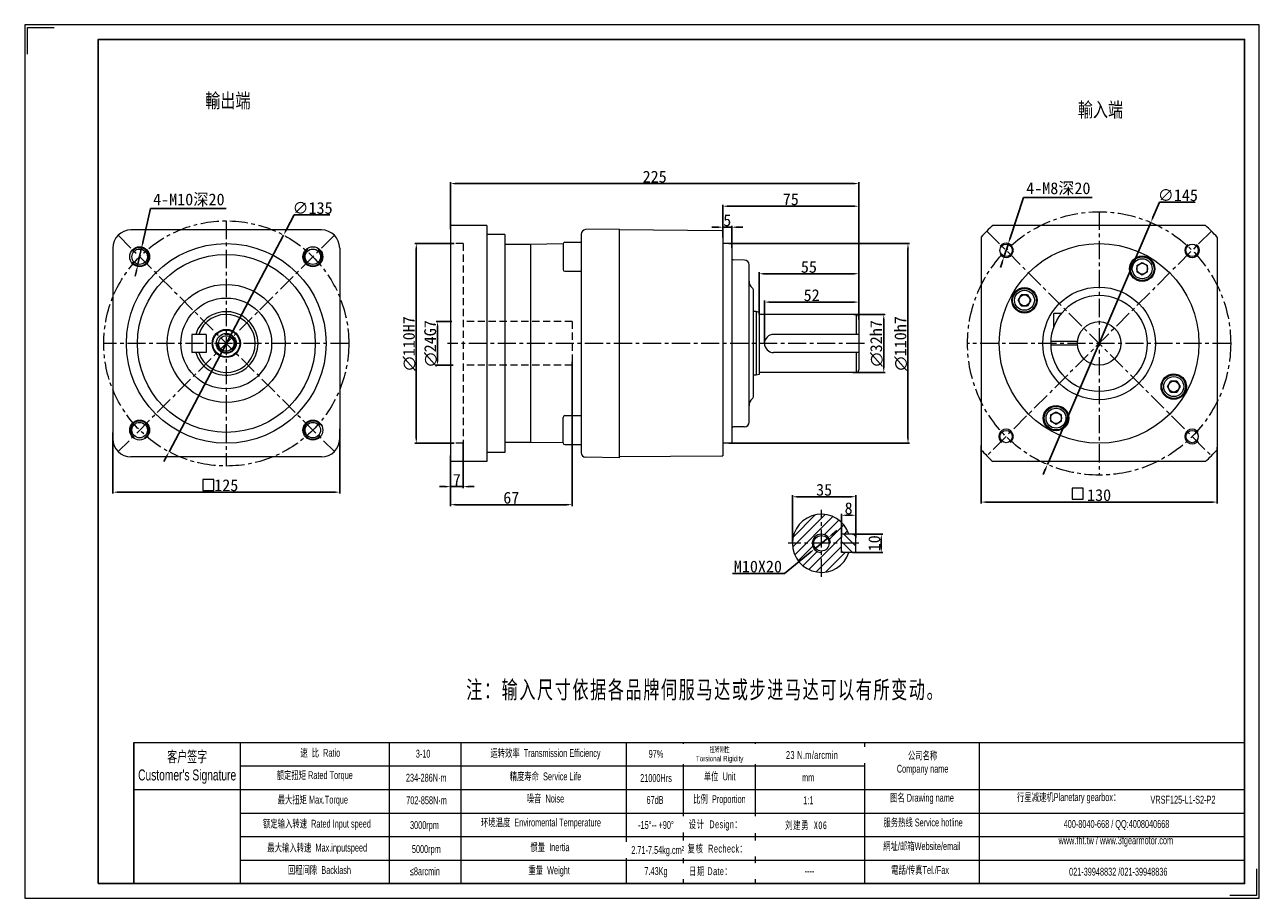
# Model space of a CAD drawing. Header units: millimetres. Extents: x -103 to 577, y 305 to 786.
import ezdxf

# ---------------------------------------------------------------- set-up
doc = ezdxf.new("R2010")
doc.units = ezdxf.units.MM
doc.header["$PDSIZE"] = -5
doc.linetypes.add('CENTER', pattern=[2, 1.25, -0.25, 0.25, -0.25])
doc.linetypes.add('DASHED', pattern=[0.75, 0.5, -0.25])
doc.layers.get('0').update_dxf_attribs({"lineweight": 0})
doc.layers.get('Defpoints').update_dxf_attribs({"lineweight": 18})
for name, color, linetype, lineweight in [('1', 1, 'Continuous', 13), ('2', 2, 'DASHED', 13), ('3', 3, 'CENTER', 13), ('5剖面线层', 2, 'Continuous', 13), ('CAXA4', 3, 'Continuous', 25), ('SLD-0', 7, 'Continuous', 18), ('图框_外框线', 7, 'Continuous', 18)]:
    doc.layers.add(name, color=color, linetype=linetype, lineweight=lineweight)
doc.layers.add('7标注层', color=4, linetype='Continuous')
doc.styles.add('机械', font='txt', dxfattribs={"width": 0.667})
doc.styles.add('标准', font='arial.ttf', dxfattribs={"width": 0.667})
doc.dimstyles.get("Standard").update_dxf_attribs({"dimtxt": 5, "dimasz": 3, "dimexe": 0.8, "dimexo": 0, "dimtad": 1, "dimtoh": 1, "dimdec": 3, "dimdsep": 46, "dimtxsty": 'Standard', "dimcen": 0.09, "dimclrd": 1, "dimclre": 1, "dimclrt": 3, "dimadec": 3, "dimazin": 2, "dimtfac": 1, "dimtdec": 4, "dimtmove": 0, "dimatfit": 3, "dimfxl": 1, "dimtolj": 1, "dimtzin": 0, "dimarcsym": 0})

# ---------------------------------------------------------------- blocks, each defined once
blk = doc.blocks.new('*D1')
at = {"layer": '7标注层', "color": 1, "lineweight": -2, "ltscale": 8}
for p, q in [((45.46, 681.14), (41, 672.71)), ((65.12, 681.14), (45.46, 681.14)), ((-23.51, 550.71), (39.6, 670.05)), ((-24.91, 548.06), (-26.31, 545.41))]:
    blk.add_line(p, q, dxfattribs=at)
at = {"layer": '7标注层', "color": 1}
for points in [[(40.56, 672.94), (41.45, 672.47), (39.6, 670.05)], [(-24.47, 547.83), (-25.35, 548.3), (-23.51, 550.71)]]:
    blk.add_solid(points, dxfattribs=at)
at = {"layer": 'Defpoints', "color": 0}
for p in [(39.6, 670.05), (-23.51, 550.71)]:
    blk.add_point(p, dxfattribs=at)
at = {"layer": '7标注层', "color": 3, "insert": (55.6, 684.94), "char_height": 6.5, "attachment_point": 5}
blk.add_mtext('\\A1;∅135', dxfattribs=at)
blk = doc.blocks.new('*D2')
at = {"layer": '7标注层', "color": 1, "lineweight": -2, "ltscale": 8}
for p, q in [((-33.72, 684.73), (-37.93, 665.92)), ((7.94, 684.73), (-33.72, 684.73)), ((-40.78, 653.24), (-38.59, 662.99)), ((-41.43, 650.31), (-42.09, 647.38))]:
    blk.add_line(p, q, dxfattribs=at)
at = {"layer": '7标注层', "color": 1}
for points in [[(-38.42, 666.03), (-37.45, 665.81), (-38.59, 662.99)], [(-40.94, 650.2), (-41.92, 650.42), (-40.78, 653.24)]]:
    blk.add_solid(points, dxfattribs=at)
at = {"layer": 'Defpoints', "color": 0}
for p in [(-38.59, 662.99), (-40.78, 653.24)]:
    blk.add_point(p, dxfattribs=at)
at = {"layer": '7标注层', "color": 3, "insert": (-12.58, 689.37), "char_height": 6.5, "attachment_point": 5}
blk.add_mtext('\\A1;{4-M10深20}', dxfattribs=at)
blk = doc.blocks.new('*D3')
at = {"layer": '7标注层', "color": 1, "lineweight": -2, "ltscale": 8}
for p, q in [((-54.45, 561.29), (-54.45, 527.68)), ((70.55, 563.31), (70.55, 527.68)), ((-51.45, 528.48), (67.55, 528.48))]:
    blk.add_line(p, q, dxfattribs=at)
at = {"layer": '7标注层', "color": 1}
for points in [[(-51.45, 528.98), (-51.45, 527.98), (-54.45, 528.48)], [(67.55, 527.98), (67.55, 528.98), (70.55, 528.48)]]:
    blk.add_solid(points, dxfattribs=at)
at = {"layer": 'Defpoints', "color": 0}
for p in [(-54.45, 561.29), (70.55, 563.31), (70.55, 528.48)]:
    blk.add_point(p, dxfattribs=at)
at = {"layer": '7标注层', "color": 3, "insert": (8.05, 532.26), "char_height": 6.5, "attachment_point": 5}
blk.add_mtext('\\A1;125', dxfattribs=at)
blk = doc.blocks.new('*D4')
at = {"layer": '7标注层', "color": 1, "lineweight": -2, "ltscale": 8}
for p, q in [((131.61, 673.31), (131.61, 699.21)), ((134.61, 698.41), (353.61, 698.41)), ((356.61, 677), (356.61, 699.21))]:
    blk.add_line(p, q, dxfattribs=at)
at = {"layer": '7标注层', "color": 1}
for points in [[(134.61, 698.91), (134.61, 697.91), (131.61, 698.41)], [(353.61, 697.91), (353.61, 698.91), (356.61, 698.41)]]:
    blk.add_solid(points, dxfattribs=at)
at = {"layer": 'Defpoints', "color": 0}
for p in [(356.61, 698.41), (356.61, 677), (131.61, 673.31)]:
    blk.add_point(p, dxfattribs=at)
at = {"layer": '7标注层', "color": 3, "insert": (244.11, 702.17), "char_height": 6.5, "attachment_point": 5}
blk.add_mtext('\\A1;225', dxfattribs=at)
blk = doc.blocks.new('*D5')
at = {"layer": '7标注层', "color": 1, "lineweight": -2, "ltscale": 8}
for p, q in [((353.85, 626.38), (371.15, 626.38)), ((370.35, 623.38), (370.35, 597.38)), ((353.31, 594.38), (371.15, 594.38))]:
    blk.add_line(p, q, dxfattribs=at)
at = {"layer": '7标注层', "color": 1}
for points in [[(370.85, 623.38), (369.85, 623.38), (370.35, 626.38)], [(369.85, 597.38), (370.85, 597.38), (370.35, 594.38)]]:
    blk.add_solid(points, dxfattribs=at)
at = {"layer": 'Defpoints', "color": 0}
for p in [(353.85, 626.38), (353.31, 594.38), (370.35, 594.38)]:
    blk.add_point(p, dxfattribs=at)
at = {"layer": '7标注层', "color": 3, "insert": (366.36, 610.38), "char_height": 6.5, "attachment_point": 5, "rotation": 90}
blk.add_mtext('\\A1;{\\fISOCPEUR|b0|i0|c0|p34;∅\\fFangSong|b0|i0|c134|p49;32h7}', dxfattribs=at)
blk = doc.blocks.new('*D6')
at = {"layer": '7标注层', "color": 1, "lineweight": -2, "ltscale": 8}
for p, q in [((284.92, 665.38), (384.5, 665.38)), ((383.7, 662.38), (383.7, 558.38)), ((284.92, 555.38), (384.5, 555.38))]:
    blk.add_line(p, q, dxfattribs=at)
at = {"layer": '7标注层', "color": 1}
for points in [[(384.2, 662.38), (383.2, 662.38), (383.7, 665.38)], [(383.2, 558.38), (384.2, 558.38), (383.7, 555.38)]]:
    blk.add_solid(points, dxfattribs=at)
at = {"layer": 'Defpoints', "color": 0}
for p in [(284.92, 665.38), (284.92, 555.38), (383.7, 555.38)]:
    blk.add_point(p, dxfattribs=at)
at = {"layer": '7标注层', "color": 3, "insert": (379.72, 610.38), "char_height": 6.5, "attachment_point": 5, "rotation": 90}
blk.add_mtext('\\A1;{\\fISOCPEUR|b0|i0|c0|p34;∅\\fFangSong|b0|i0|c134|p49;110h7}', dxfattribs=at)
blk = doc.blocks.new('*D7')
at = {"layer": '7标注层', "color": 1, "lineweight": -2, "ltscale": 8}
for p, q in [((281.61, 673.65), (281.61, 686.77)), ((284.61, 685.97), (353.61, 685.97)), ((356.61, 643.95), (356.61, 686.77))]:
    blk.add_line(p, q, dxfattribs=at)
at = {"layer": '7标注层', "color": 1}
for points in [[(284.61, 686.47), (284.61, 685.47), (281.61, 685.97)], [(353.61, 685.47), (353.61, 686.47), (356.61, 685.97)]]:
    blk.add_solid(points, dxfattribs=at)
at = {"layer": 'Defpoints', "color": 0}
for p in [(356.61, 685.97), (281.61, 673.65), (356.61, 643.95)]:
    blk.add_point(p, dxfattribs=at)
at = {"layer": '7标注层', "color": 3, "insert": (319.11, 689.74), "char_height": 6.5, "attachment_point": 5}
blk.add_mtext('\\A1;75', dxfattribs=at)
blk = doc.blocks.new('*D8')
at = {"layer": '7标注层', "color": 1, "lineweight": -2, "ltscale": 8}
for p, q in [((278.61, 674.4), (275.61, 674.4)), ((281.61, 668.67), (281.61, 675.2)), ((286.61, 674.4), (281.61, 674.4)), ((286.61, 663.12), (286.61, 675.2)), ((289.61, 674.4), (292.61, 674.4))]:
    blk.add_line(p, q, dxfattribs=at)
at = {"layer": '7标注层', "color": 1}
for points in [[(278.61, 673.9), (278.61, 674.9), (281.61, 674.4)], [(289.61, 674.9), (289.61, 673.9), (286.61, 674.4)]]:
    blk.add_solid(points, dxfattribs=at)
at = {"layer": 'Defpoints', "color": 0}
for p in [(281.61, 674.4), (281.61, 668.67), (286.61, 663.12)]:
    blk.add_point(p, dxfattribs=at)
at = {"layer": '7标注层', "color": 3, "insert": (284.11, 678.16), "char_height": 6.5, "attachment_point": 5}
blk.add_mtext('\\A1;5', dxfattribs=at)
blk = doc.blocks.new('*D9')
at = {"layer": '7标注层', "color": 1, "lineweight": -2, "ltscale": 8}
for p, q in [((304.61, 610.38), (304.61, 633.95)), ((307.61, 633.15), (353.61, 633.15)), ((356.61, 623.65), (356.61, 633.95))]:
    blk.add_line(p, q, dxfattribs=at)
at = {"layer": '7标注层', "color": 1}
for points in [[(307.61, 633.65), (307.61, 632.65), (304.61, 633.15)], [(353.61, 632.65), (353.61, 633.65), (356.61, 633.15)]]:
    blk.add_solid(points, dxfattribs=at)
at = {"layer": 'Defpoints', "color": 0}
for p in [(356.61, 633.15), (356.61, 623.65), (304.61, 610.38)]:
    blk.add_point(p, dxfattribs=at)
at = {"layer": '7标注层', "color": 3, "insert": (330.61, 636.92), "char_height": 6.5, "attachment_point": 5}
blk.add_mtext('\\A1;52', dxfattribs=at)
blk = doc.blocks.new('*D10')
at = {"layer": '7标注层', "color": 1, "lineweight": -2, "ltscale": 8}
for p, q in [((301.61, 626.38), (301.61, 649.55)), ((304.61, 648.75), (353.61, 648.75)), ((356.61, 629.8), (356.61, 649.55))]:
    blk.add_line(p, q, dxfattribs=at)
at = {"layer": '7标注层', "color": 1}
for points in [[(304.61, 649.25), (304.61, 648.25), (301.61, 648.75)], [(353.61, 648.25), (353.61, 649.25), (356.61, 648.75)]]:
    blk.add_solid(points, dxfattribs=at)
at = {"layer": 'Defpoints', "color": 0}
for p in [(356.61, 648.75), (301.61, 626.38), (356.61, 629.8)]:
    blk.add_point(p, dxfattribs=at)
at = {"layer": '7标注层', "color": 3, "insert": (329.11, 652.51), "char_height": 6.5, "attachment_point": 5}
blk.add_mtext('\\A1;55', dxfattribs=at)
blk = doc.blocks.new('*D11')
at = {"layer": '7标注层', "color": 1, "lineweight": -2, "ltscale": 8}
for p, q in [((132.35, 622.38), (123.68, 622.38)), ((124.48, 619.38), (124.48, 601.38)), ((133.07, 598.38), (123.68, 598.38))]:
    blk.add_line(p, q, dxfattribs=at)
at = {"layer": '7标注层', "color": 1}
for points in [[(124.98, 619.38), (123.98, 619.38), (124.48, 622.38)], [(123.98, 601.38), (124.98, 601.38), (124.48, 598.38)]]:
    blk.add_solid(points, dxfattribs=at)
at = {"layer": 'Defpoints', "color": 0}
for p in [(132.35, 622.38), (124.48, 598.38), (133.07, 598.38)]:
    blk.add_point(p, dxfattribs=at)
at = {"layer": '7标注层', "color": 3, "insert": (120.61, 610.38), "char_height": 6.5, "attachment_point": 5, "rotation": 90}
blk.add_mtext('\\A1;{\\fISOCPEUR|b0|i0|c0|p34;∅\\fFangSong|b0|i0|c134|p49;24G7}', dxfattribs=at)
blk = doc.blocks.new('*D12')
at = {"layer": '7标注层', "color": 1, "lineweight": -2, "ltscale": 8}
for p, q in [((133.61, 665.38), (111.96, 665.38)), ((112.76, 662.38), (112.76, 558.38)), ((133.61, 555.38), (111.96, 555.38))]:
    blk.add_line(p, q, dxfattribs=at)
at = {"layer": '7标注层', "color": 1}
for points in [[(113.26, 662.38), (112.26, 662.38), (112.76, 665.38)], [(112.26, 558.38), (113.26, 558.38), (112.76, 555.38)]]:
    blk.add_solid(points, dxfattribs=at)
at = {"layer": 'Defpoints', "color": 0}
for p in [(133.61, 665.38), (112.76, 555.38), (133.61, 555.38)]:
    blk.add_point(p, dxfattribs=at)
at = {"layer": '7标注层', "color": 3, "insert": (108.86, 610.38), "char_height": 6.5, "attachment_point": 5, "rotation": 90}
blk.add_mtext('\\A1;{\\fISOCPEUR|b0|i0|c0|p34;∅\\fFangSong|b0|i0|c134|p49;110H7}', dxfattribs=at)
blk = doc.blocks.new('*D13')
at = {"layer": '7标注层', "color": 1, "lineweight": -2, "ltscale": 8}
for p, q in [((138.61, 556.29), (138.61, 530.73)), ((131.61, 548.68), (131.61, 530.73)), ((128.61, 531.53), (125.61, 531.53)), ((138.61, 531.53), (131.61, 531.53)), ((141.61, 531.53), (144.61, 531.53))]:
    blk.add_line(p, q, dxfattribs=at)
at = {"layer": '7标注层', "color": 1}
for points in [[(128.61, 531.03), (128.61, 532.03), (131.61, 531.53)], [(141.61, 532.03), (141.61, 531.03), (138.61, 531.53)]]:
    blk.add_solid(points, dxfattribs=at)
at = {"layer": 'Defpoints', "color": 0}
for p in [(138.61, 556.29), (131.61, 548.68), (131.61, 531.53)]:
    blk.add_point(p, dxfattribs=at)
at = {"layer": '7标注层', "color": 3, "insert": (135.11, 535.3), "char_height": 6.5, "attachment_point": 5}
blk.add_mtext('\\A1;7', dxfattribs=at)
blk = doc.blocks.new('*D14')
at = {"layer": '7标注层', "color": 1, "lineweight": -2, "ltscale": 8}
for p, q in [((198.61, 600.31), (198.61, 520.79)), ((131.61, 534.97), (131.61, 520.79)), ((195.61, 521.59), (134.61, 521.59))]:
    blk.add_line(p, q, dxfattribs=at)
at = {"layer": '7标注层', "color": 1}
for points in [[(134.61, 522.09), (134.61, 521.09), (131.61, 521.59)], [(195.61, 521.09), (195.61, 522.09), (198.61, 521.59)]]:
    blk.add_solid(points, dxfattribs=at)
at = {"layer": 'Defpoints', "color": 0}
for p in [(198.61, 600.31), (131.61, 534.97), (131.61, 521.59)]:
    blk.add_point(p, dxfattribs=at)
at = {"layer": '7标注层', "color": 3, "insert": (165.11, 525.39), "char_height": 6.5, "attachment_point": 5}
blk.add_mtext('\\A1;67', dxfattribs=at)
blk = doc.blocks.new('*D15')
at = {"layer": '7标注层', "color": 1, "lineweight": -2, "ltscale": 8}
for p, q in [((522.28, 688.2), (518.69, 679.81)), ((541.93, 688.2), (522.28, 688.2)), ((460.53, 543.72), (517.51, 677.05)), ((459.35, 540.96), (458.17, 538.2))]:
    blk.add_line(p, q, dxfattribs=at)
at = {"layer": '7标注层', "color": 1}
for points in [[(518.23, 680.01), (519.15, 679.61), (517.51, 677.05)], [(459.81, 540.76), (458.89, 541.16), (460.53, 543.72)]]:
    blk.add_solid(points, dxfattribs=at)
at = {"layer": 'Defpoints', "color": 0}
for p in [(517.51, 677.05), (460.53, 543.72)]:
    blk.add_point(p, dxfattribs=at)
at = {"layer": '7标注层', "color": 3, "insert": (532.42, 691.99), "char_height": 6.5, "attachment_point": 5}
blk.add_mtext('\\A1;∅145', dxfattribs=at)
blk = doc.blocks.new('*D16')
at = {"layer": '7标注层', "color": 1, "lineweight": -2, "ltscale": 8}
for p, q in [((447.33, 690.69), (439.95, 668.3)), ((485.17, 690.69), (447.33, 690.69)), ((436.51, 657.85), (439.01, 665.45)), ((435.57, 655), (434.63, 652.15))]:
    blk.add_line(p, q, dxfattribs=at)
at = {"layer": '7标注层', "color": 1}
for points in [[(439.47, 668.45), (440.42, 668.14), (439.01, 665.45)], [(436.04, 654.85), (435.09, 655.16), (436.51, 657.85)]]:
    blk.add_solid(points, dxfattribs=at)
at = {"layer": 'Defpoints', "color": 0}
for p in [(439.01, 665.45), (436.51, 657.85)]:
    blk.add_point(p, dxfattribs=at)
at = {"layer": '7标注层', "color": 3, "insert": (466.56, 695.53), "char_height": 6.5, "attachment_point": 5}
blk.add_mtext('\\A1;{\\fFangSong|b0|i0|c134|p34;4-M8深20}', dxfattribs=at)
blk = doc.blocks.new('*D17')
at = {"layer": '7标注层', "color": 1, "lineweight": -2, "ltscale": 8}
for p, q in [((424.02, 554.25), (424.02, 522.22)), ((554.02, 553.34), (554.02, 522.22)), ((427.02, 523.02), (551.02, 523.02))]:
    blk.add_line(p, q, dxfattribs=at)
at = {"layer": '7标注层', "color": 1}
for points in [[(427.02, 523.52), (427.02, 522.52), (424.02, 523.02)], [(551.02, 522.52), (551.02, 523.52), (554.02, 523.02)]]:
    blk.add_solid(points, dxfattribs=at)
at = {"layer": 'Defpoints', "color": 0}
for p in [(424.02, 554.25), (554.02, 553.34), (554.02, 523.02)]:
    blk.add_point(p, dxfattribs=at)
at = {"layer": '7标注层', "color": 3, "insert": (489.02, 526.82), "char_height": 6.5, "attachment_point": 5}
blk.add_mtext('\\A1;130', dxfattribs=at)
blk = doc.blocks.new('*D18')
at = {"layer": '7标注层', "color": 1, "lineweight": -2, "ltscale": 8}
for p, q in [((346.99, 503.57), (346.99, 516.57)), ((349.99, 515.77), (351.99, 515.77)), ((354.99, 503.57), (354.99, 516.57))]:
    blk.add_line(p, q, dxfattribs=at)
at = {"layer": '7标注层', "color": 1}
for points in [[(349.99, 516.27), (349.99, 515.27), (346.99, 515.77)], [(351.99, 515.27), (351.99, 516.27), (354.99, 515.77)]]:
    blk.add_solid(points, dxfattribs=at)
at = {"layer": 'Defpoints', "color": 0}
for p in [(354.99, 515.77), (346.99, 503.57), (354.99, 503.57)]:
    blk.add_point(p, dxfattribs=at)
at = {"layer": '7标注层', "color": 3, "insert": (350.99, 519.58), "char_height": 6.5, "attachment_point": 5}
blk.add_mtext('\\A1;8', dxfattribs=at)
blk = doc.blocks.new('*D19')
at = {"layer": '7标注层', "color": 1, "lineweight": -2, "ltscale": 8}
for p, q in [((319.99, 500.32), (319.99, 526.75)), ((351.99, 525.95), (322.99, 525.95)), ((354.99, 512.67), (354.99, 526.75))]:
    blk.add_line(p, q, dxfattribs=at)
at = {"layer": '7标注层', "color": 1}
for points in [[(322.99, 526.45), (322.99, 525.45), (319.99, 525.95)], [(351.99, 525.45), (351.99, 526.45), (354.99, 525.95)]]:
    blk.add_solid(points, dxfattribs=at)
at = {"layer": 'Defpoints', "color": 0}
for p in [(319.99, 525.95), (354.99, 512.67), (319.99, 500.32)]:
    blk.add_point(p, dxfattribs=at)
at = {"layer": '7标注层', "color": 3, "insert": (337.49, 529.75), "char_height": 6.5, "attachment_point": 5}
blk.add_mtext('\\A1;35', dxfattribs=at)
blk = doc.blocks.new('*D20')
at = {"layer": '7标注层', "color": 1, "lineweight": -2, "ltscale": 8}
for p, q in [((353.13, 505.32), (369.79, 505.32)), ((368.99, 502.32), (368.99, 498.32)), ((353.13, 495.32), (369.79, 495.32))]:
    blk.add_line(p, q, dxfattribs=at)
at = {"layer": '7标注层', "color": 1}
for points in [[(369.49, 502.32), (368.49, 502.32), (368.99, 505.32)], [(368.49, 498.32), (369.49, 498.32), (368.99, 495.32)]]:
    blk.add_solid(points, dxfattribs=at)
at = {"layer": 'Defpoints', "color": 0}
for p in [(353.13, 505.32), (353.13, 495.32), (368.99, 495.32)]:
    blk.add_point(p, dxfattribs=at)
at = {"layer": '7标注层', "color": 3, "insert": (365.19, 500.32), "char_height": 6.5, "attachment_point": 5, "rotation": 90}
blk.add_mtext('\\A1;10', dxfattribs=at)
blk = doc.blocks.new('*D21')
at = {"layer": '7标注层', "color": 1, "lineweight": -2, "ltscale": 8}
for p, q in [((339.86, 503.49), (332.12, 497.15)), ((342.18, 505.39), (344.5, 507.29)), ((315.61, 483.61), (329.8, 495.25)), ((287.02, 483.61), (315.61, 483.61))]:
    blk.add_line(p, q, dxfattribs=at)
at = {"layer": '7标注层', "color": 1}
for points in [[(341.86, 505.78), (342.49, 505), (339.86, 503.49)], [(330.12, 494.86), (329.49, 495.63), (332.12, 497.15)]]:
    blk.add_solid(points, dxfattribs=at)
at = {"layer": 'Defpoints', "color": 0}
for p in [(339.86, 503.49), (332.12, 497.15)]:
    blk.add_point(p, dxfattribs=at)
at = {"layer": '7标注层', "color": 3, "insert": (301, 487.5), "char_height": 6.5, "attachment_point": 5}
blk.add_mtext('\\A1;{\\fFangSong|b0|i0|c134|p34;M10X20}', dxfattribs=at)

msp = doc.modelspace()

# ---------------------------------------------------------------- hatches: boundary and pattern name
at = {"layer": '5剖面线层', "ltscale": 8}
h = msp.add_hatch(dxfattribs=at)
h.set_pattern_fill('ANSI31', color=256, scale=30, style=0)
h.set_pattern_definition([(45, (-25057.056, -35750.7392), (-2.65165043, 2.65165043), [])])
h.paths.add_polyline_path([(319.9911, 500.3181, -0.41421356), (335.9911, 516.3181), (335.9911, 505.3181, 0.41421356), (330.9911, 500.3181)])
h.paths.add_polyline_path([(319.9911, 500.3181), (330.9911, 500.3181, 0.41421356), (335.9911, 495.3181), (335.9911, 484.3181, -0.41421356)])
h.paths.add_polyline_path([(335.9911, 484.3181), (335.9911, 495.3181), (335.9911, 496.0681, 0.41421356), (340.2411, 500.3181), (340.9911, 500.3181), (346.9911, 500.3181), (346.9911, 495.3181), (351.1898, 495.3181, -0.32390717)])
h.paths.add_polyline_path([(335.9911, 505.3181), (335.9911, 516.3181, -0.32390717), (351.1898, 505.3181), (346.9911, 505.3181), (346.9911, 500.3181), (340.9911, 500.3181, 0.41421356)])
h = msp.add_hatch(dxfattribs=at)
h.set_pattern_fill('ANSI31', color=256, scale=30, angle=90, style=0)
h.set_pattern_definition([(135, (-25057.056, -35750.7392), (-2.65165043, -2.65165043), [])])
h.paths.add_polyline_path([(346.9911, 505.3181), (351.1898, 505.3181), (354.9911, 505.3181), (354.9911, 500.3181), (346.9911, 500.3181)])
h.paths.add_polyline_path([(346.9911, 500.3181), (354.9911, 500.3181), (354.9911, 495.3181), (351.1898, 495.3181), (346.9911, 495.3181)])

# ---------------------------------------------------------------- linework, layer by layer
at = {"ltscale": 8}
for p, q in [((131.6131, 675.3846), (131.6131, 545.3846)), ((151.6131, 675.3846), (131.6131, 675.3846)), ((151.6131, 675.3846), (151.6131, 545.3846)), ((547.5996, 675.3846), (430.4458, 675.3846)), ((60.5472, 672.8846), (-44.4528, 672.8846)), ((161.6131, 670.3846), (151.6131, 670.3846)), ((161.6131, 670.3846), (161.6131, 550.3846)), ((203.6131, 670.5526), (203.6131, 550.2167)), ((224.6131, 673.3759), (206.0694, 673.0522)), ((224.6131, 673.3759), (224.6131, 547.3934)), ((281.1218, 672.3893), (224.6131, 672.8825)), ((281.6131, 672.2554), (281.6131, 548.5183)), ((424.0227, 668.9615), (424.0227, 551.8078)), ((554.0227, 668.9615), (554.0227, 551.8078)), ((-54.4528, 662.8846), (-54.4528, 557.8846)), ((70.5472, 662.8846), (70.5472, 557.8846)), ((175.6131, 664.8846), (161.6131, 664.8846)), ((193.6178, 665.2076), (175.6131, 664.8934)), ((175.6131, 664.8934), (175.6131, 555.8759)), ((193.6131, 665.11), (193.6131, 651.11)), ((194.6131, 666.11), (203.6131, 666.11)), ((286.4888, 665.3868), (281.6131, 665.3868)), ((286.6131, 664.9041), (286.6131, 555.8695)), ((293.6567, 656.2639), (287.5956, 656.3697)), ((296.1131, 567.0094), (296.1131, 653.7643)), ((509.7727, 653.2529), (512.7727, 654.9849)), ((509.7727, 653.2529), (509.7727, 649.7888)), ((512.7727, 654.9849), (515.7727, 653.2529)), ((515.7727, 649.7888), (515.7727, 653.2529)), ((194.6131, 650.11), (203.6131, 650.11)), ((512.7727, 648.0567), (509.7727, 649.7888)), ((515.7727, 649.7888), (512.7727, 648.0567)), ((298.6131, 581.3862), (298.6131, 639.3874)), ((444.4224, 634.1346), (446.1544, 637.1346)), ((446.1544, 631.1346), (444.4224, 634.1346)), ((449.6185, 637.1346), (446.1544, 637.1346)), ((449.6185, 637.1346), (451.3506, 634.1346)), ((451.3506, 634.1346), (449.6185, 631.1346)), ((300.1131, 627.8846), (298.6131, 627.8846)), ((300.1131, 627.8846), (300.1131, 592.8846)), ((301.6131, 627.4827), (300.1131, 627.8846)), ((301.6131, 627.4827), (301.6131, 593.2866)), ((355.1131, 626.3846), (301.6131, 626.3846)), ((355.1131, 626.3846), (355.1131, 615.3846)), ((446.1544, 631.1346), (449.6185, 631.1346)), ((464.0227, 619.1738), (464.0227, 626.8846)), ((468.2862, 626.8846), (464.0227, 626.8846)), ((356.6131, 624.8846), (356.6131, 595.8846)), ((-2.9528, 615.3846), (-10.9528, 615.3846)), ((-10.9528, 615.3846), (-10.9528, 605.3846)), ((-2.9528, 615.3846), (-2.9528, 605.3846)), ((356.6131, 615.3846), (309.6131, 615.3846)), ((477.0644, 611.3846), (462.5416, 611.3846)), ((477.0644, 609.3846), (462.5416, 609.3846)), ((-2.9528, 605.3846), (-10.9528, 605.3846)), ((356.6131, 605.3846), (309.6131, 605.3846)), ((355.1131, 605.3846), (355.1131, 594.3846)), ((300.1131, 592.8846), (298.6131, 592.8846)), ((301.6131, 593.2866), (300.1131, 592.8846)), ((355.1131, 594.3846), (301.6131, 594.3846)), ((526.6948, 586.6346), (528.4268, 589.6346)), ((528.4268, 583.6346), (526.6948, 586.6346)), ((531.8909, 589.6346), (528.4268, 589.6346)), ((531.8909, 589.6346), (533.623, 586.6346)), ((533.623, 586.6346), (531.8909, 583.6346)), ((528.4268, 583.6346), (531.8909, 583.6346)), ((462.2727, 570.9805), (465.2727, 572.7125)), ((465.2727, 572.7125), (468.2727, 570.9805)), ((193.6131, 555.6506), (193.6131, 569.6506)), ((194.6131, 570.6506), (203.6131, 570.6506)), ((462.2727, 570.9805), (462.2727, 567.5164)), ((465.2727, 565.7843), (462.2727, 567.5164)), ((468.2727, 567.5164), (465.2727, 565.7843)), ((468.2727, 567.5164), (468.2727, 570.9805)), ((293.6567, 564.5098), (287.5956, 564.404)), ((175.6131, 555.8846), (161.6131, 555.8846)), ((193.617, 555.5617), (175.6131, 555.8759)), ((194.6131, 554.6506), (203.6131, 554.6506)), ((286.4888, 555.3868), (281.6131, 555.3868)), ((60.5472, 547.8846), (-44.4528, 547.8846)), ((151.6131, 545.3846), (131.6131, 545.3846)), ((161.6131, 550.3846), (151.6131, 550.3846)), ((224.6131, 547.3934), (206.0694, 547.717)), ((281.1218, 548.3843), (224.6131, 547.8912)), ((547.5996, 545.3846), (430.4458, 545.3846)), ((354.9911, 505.3181), (346.9911, 505.3181)), ((346.9911, 495.3181), (346.9911, 505.3181)), ((354.9911, 495.3181), (354.9911, 505.3181)), ((354.9911, 495.3181), (346.9911, 495.3181))]:
    msp.add_line(p, q, dxfattribs=at)
for p, q in [((15.7277, 390.6752), (15.7277, 312.9098)), ((97.8111, 390.6752), (97.8111, 312.9098))]:
    msp.add_line(p, q)
for points in [[(1.2191, 529.4748), (1.2191, 535.4748), (-4.7809, 535.4748), (-4.7809, 529.4748)], [(480.1946, 524.6152), (480.1946, 530.6152), (474.1946, 530.6152), (474.1946, 524.6152)]]:
    msp.add_lwpolyline(points, close=True, dxfattribs=at)
for centre, radius in [((8.0472, 610.3846), 55), ((-39.6825, 658.1143), 5.5), ((-39.6825, 658.1143), 4.25), ((55.7769, 658.1143), 5.5), ((55.7769, 658.1143), 4.25), ((489.0227, 610.3846), 55), ((437.7574, 661.6499), 3.4), ((540.2879, 661.6499), 3.4), ((8.0472, 610.3846), 49), ((512.7727, 651.5208), 7), ((512.7727, 651.5208), 6.5), ((512.7727, 651.5208), 5.5), ((512.7727, 651.5208), 3), ((8.0472, 610.3846), 32.5), ((447.8865, 634.1346), 7), ((447.8865, 634.1346), 6.5), ((447.8865, 634.1346), 5.5), ((489.0227, 610.3846), 31), ((8.0472, 610.3846), 25), ((447.8865, 634.1346), 3), ((489.0227, 610.3846), 26.5), ((489.0227, 610.3846), 12), ((8.0472, 610.3846), 7.75), ((8.0472, 610.3846), 7.4), ((8.0472, 610.3846), 5.5), ((8.0472, 610.3846), 4.25), ((530.1589, 586.6346), 7), ((530.1589, 586.6346), 6.5), ((530.1589, 586.6346), 5.5), ((530.1589, 586.6346), 3), ((465.2727, 569.2484), 7), ((465.2727, 569.2484), 6.5), ((465.2727, 569.2484), 5.5), ((465.2727, 569.2484), 3), ((-39.6825, 562.6549), 5.5), ((-39.6825, 562.6549), 4.25), ((55.7769, 562.6549), 5.5), ((55.7769, 562.6549), 4.25), ((437.7574, 559.1194), 3.4), ((540.2879, 559.1194), 3.4), ((335.9911, 500.3181), 4.25)]:
    msp.add_circle(centre, radius, dxfattribs=at)
for centre, radius, start, end in [((489.0227, 610.3846), 87.5, 132.0246276, 137.9753724), ((489.0227, 610.3846), 87.5, 42.0246276, 47.9753724), ((-44.4528, 662.8846), 10, 90, 180), ((60.5472, 662.8846), 10, 0, 90), ((206.1131, 670.5526), 2.5, 91, 180), ((281.1131, 671.3894), 1, 60, 89.5), ((194.6131, 665.11), 1, 90, 180), ((285.6131, 664.9041), 1, 0, 28.8617132), ((287.6131, 657.3695), 1, 180, 269), ((293.6131, 653.7643), 2.5, 0, 89), ((194.6131, 651.11), 1, 180, 270), ((301.1131, 644.7487), 5, 180, 229.9948001), ((296.6131, 639.3868), 2, 0, 49.994803), ((8.0472, 610.3846), 17.5, 196.6015496, 163.3984504), ((8.0472, 610.3846), 16, 198.2099569, 161.7900431), ((355.1131, 624.8846), 1.5, 360, 90), ((309.6131, 610.3846), 5, 90, 270), ((355.1131, 595.8846), 1.5, 270, 0), ((301.1131, 576.0249), 5, 130.0052009, 180), ((296.6131, 581.3868), 2, 310.0052009, 0), ((194.6131, 569.6506), 1, 90, 180), ((293.6131, 567.0094), 2.5, 271, 0), ((-44.4528, 557.8846), 10, 180, 270), ((60.5472, 557.8846), 10, 270, 0), ((287.6131, 563.4041), 1, 91, 180), ((194.6131, 555.6506), 1, 180, 270), ((285.6131, 555.8695), 1, 331.1382868, 0), ((489.0227, 610.3846), 87.5, 222.0246276, 227.9753724), ((489.0227, 610.3846), 87.5, 312.0246276, 317.9753724), ((206.1131, 550.2167), 2.5, 180, 269), ((281.1131, 549.3843), 1, 270.5, 300), ((335.9911, 500.3181), 16, 18.2099569, 341.7900431)]:
    msp.add_arc(centre, radius, start, end, dxfattribs=at)
at = {"layer": '1', "ltscale": 8}
for centre, radius, start, end in [((-39.6825, 658.1143), 5, 212.7361454, 143.7843811), ((55.7769, 658.1143), 5, 122.7361454, 53.7843811), ((437.7574, 661.6499), 4, 215.5024824, 144.4784055), ((540.2879, 661.6499), 4, 125.5024824, 54.4784055), ((8.0472, 610.3846), 5, 173.2742136, 98.453497), ((-39.6825, 562.6549), 5, 302.7361454, 233.7843811), ((55.7769, 562.6549), 5, 32.7361454, 323.7843811), ((437.7574, 559.1194), 4, 305.5024824, 234.4784055), ((540.2879, 559.1194), 4, 35.5024824, 324.4784055), ((335.9911, 500.3181), 5, 0, 270)]:
    msp.add_arc(centre, radius, start, end, dxfattribs=at)
at = {"layer": '2', "ltscale": 8}
for p, q in [((138.6131, 665.3846), (131.6131, 665.3846)), ((138.6131, 665.3846), (138.6131, 555.3846)), ((198.6131, 622.3846), (138.6131, 622.3846)), ((198.6131, 622.3846), (198.6131, 598.3846)), ((198.6131, 598.3846), (138.6131, 598.3846)), ((138.6131, 555.3846), (131.6131, 555.3846))]:
    msp.add_line(p, q, dxfattribs=at)
at = {"layer": '3', "ltscale": 8}
for p, q in [((489.0227, 682.8846), (489.0227, 537.8846)), ((8.0472, 677.8846), (8.0472, 542.8846)), ((67.6183, 669.9557), (-51.5239, 550.8136)), ((-51.5239, 669.9557), (67.6183, 550.8136)), ((550.8945, 672.2565), (427.1508, 548.5128)), ((427.1508, 672.2565), (550.8945, 548.5128)), ((75.5472, 610.3846), (-59.4528, 610.3846)), ((359.6615, 610.3846), (129.8669, 610.3846)), ((561.5227, 610.3846), (416.5227, 610.3846)), ((335.9911, 481.9234), (335.9911, 518.7127)), ((356.5873, 500.3181), (317.5965, 500.3181))]:
    msp.add_line(p, q, dxfattribs=at)
for centre, radius in [((489.0227, 610.3846), 72.5), ((8.0472, 610.3846), 67.5)]:
    msp.add_circle(centre, radius, dxfattribs=at)
at = {"layer": '7标注层', "color": 0}
msp.add_line((-42.9341, 390.6752), (-42.9341, 312.9231), dxfattribs=at)
at = {"layer": 'SLD-0'}
for p, q in [((137.3604, 390.6752), (137.3604, 312.932)), ((228.3831, 390.6752), (228.3831, 312.9231))]:
    msp.add_line(p, q, dxfattribs=at)
at = {"layer": '图框_外框线'}
for p, q in [((-42.9341, 390.6752), (569.198, 390.6752)), ((259.8442, 390.6752), (259.8442, 313.3544)), ((299.5637, 390.6752), (299.5637, 312.9231)), ((359.7585, 390.6752), (359.7585, 312.9231)), ((422.9627, 390.6752), (422.9627, 312.9231)), ((15.7277, 377.7022), (359.7585, 377.7022)), ((-42.9341, 364.7293), (569.198, 364.7293)), ((15.7277, 351.7563), (569.198, 351.7563)), ((15.7277, 338.7833), (569.198, 338.7833)), ((15.7277, 325.8104), (569.198, 325.8104))]:
    msp.add_line(p, q, dxfattribs=at)
at = {"layer": '图框_外框线', "color": 3}
msp.add_lwpolyline([(-103.0307, 304.824), (577.2972, 304.824), (577.2972, 785.913), (-103.0307, 785.913)], close=True, dxfattribs=at)
for points in [[(-101.4109, 769.7147), (-101.4109, 784.2932), (-86.8325, 784.2932)], [(575.6773, 321.0223), (575.6773, 306.4438), (561.0989, 306.4438)]]:
    msp.add_lwpolyline(points, dxfattribs=at)
at = {"layer": '图框_外框线', "color": 3, "lineweight": 25}
msp.add_lwpolyline([(-62.535, 312.9231), (569.198, 312.9231), (569.198, 777.8139), (-62.535, 777.8139)], close=True, dxfattribs=at)

# ---------------------------------------------------------------- texts
at = {"layer": 'CAXA4', "color": 3, "char_height": 8, "width": 53.048889, "attachment_point": 5, "style": '机械'}
for s, insert in [('{\\W0.8;輸出端}', (8.921, 743.678)), ('{\\W0.8;輸入端}', (489.7638, 738.6754))]:
    msp.add_mtext(s, dxfattribs=dict(at, insert=insert))
at = {"layer": 'SLD-0', "color": 1, "insert": (263.7538, 424.5955), "char_height": 16.5, "width": 429.329141, "attachment_point": 2, "line_spacing_factor": 1.15057, "style": '标准'}
msp.add_mtext('{\\fSimSun|b1|i0|c0|p34;\\T1.1;  \\fSimSun|b1|i0|c134|p34;\\H0.59091x;注：输入尺寸依据各品牌伺服马达或步进马达可以有所变动。}', dxfattribs=at)
at = {"layer": 'SLD-0', "color": 1, "attachment_point": 2, "style": '标准'}
for s, insert, char_height, width in [("{\\fSimSun|b0|i0|c134|p2;客户签字}\\PCustomer's Signature", (-13.5021, 385.8751), 6.054048, 75.312981), ('{\\fSimSun|b0|i0|c134|p2;速 比 }Ratio', (59.8451, 387.108), 4.32432, 35.333632), ('3-10', (116.5175, 386.6092), 4.32432, 18.386105), ('{\\fSimSun|b0|i0|c134|p2;运转效率 }Transmission Efficiency', (183.9382, 386.9751), 4.32432, 73.485562), ('97%', (244.8464, 386.5335), 4.32432, 55.302363), ('{\\fSimSun|b0|i0|c134|p2;公司名称}\\PCompany name', (391.7615, 385.5537), 4.32432, 55.302363), ('{\\fSimSun|b0|i0|c134|p2;额定扭矩} Rated Torque', (56.8055, 374.8062), 4.32432, 48.557031), ('{\\fSimSun|b0|i0|c134|p2;精度寿命 }Service Life', (183.9382, 374.1234), 4.32432, 73.485562), ('{\\fSimSun|b0|i0|c134|p2;单位 }Unit', (279.9389, 374.1064), 4.32432, 55.302363), ('234-286N·m', (118.2326, 373.3881), 4.32432, 18.386105), ('21000Hrs', (244.8464, 373.2055), 4.32432, 55.302363), ('mm', (328.6943, 373.494), 4.32432, 55.302363), ('{\\fSimSun|b0|i0|c134|p2;最大扭矩} Max.Torque', (55.7416, 361.2895), 4.32432, 55.8526), ('702-858N·m', (118.386, 360.9668), 4.32432, 23.116207), ('{\\fSimSun|b0|i0|c134|p2;噪音 }Noise', (183.9382, 361.891), 4.32432, 73.485562), ('67dB', (244.3139, 361.1347), 4.32432, 55.302363), ('{\\fSimSun|b0|i0|c134|p2;比例 }Proportion', (279.7804, 361.5949), 4.32432, 55.302363), ('1:1', (328.8008, 360.9522), 4.32432, 55.302363), ('{\\fSimSun|b0|i0|c134|p2;图名} Drawing name', (391.4068, 362.3379), 4.32432, 55.302363), ('  {\\fSimSun|b0|i0|c134|p2;行星减速机}Planetary gearbox{\\fSimSun|b0|i0|c134|p2;：}', (471.1283, 362.6714), 4.32432, 79.844852), ('\\pxt5;{\\C256;VRSF125-L1-S2-P2}', (535.2385, 361.2937), 4.32432, 55.302363), ('{\\fSimSun|b0|i0|c134|p2;额定输入转速 }Rated Input speed', (58.0213, 348.0765), 4.32432, 79.56348), ('3000rpm', (117.2654, 347.2898), 4.32432, 18.386105), ('{\\fSimSun|b0|i0|c134|p2;环境温度 }Enviromental Temperature', (181.459, 348.7297), 4.32432, 73.485562), ('-15%%D-- +90%%D', (244.8464, 347.3829), 4.32432, 55.302363), ('{\\fSimSun|b0|i0|c134|p2;服务热线} Service hotline', (392.02, 348.7401), 4.32432, 55.302363), ('400-8040-668 / QQ:4008040668', (498.6161, 347.9139), 4.32432, 96.515281), ('{\\fSimSun|b0|i0|c134|p2;最大输入转速 }Max.inputspeed ', (58.1733, 334.8635), 4.32432, 73.179802), ('5000rpm', (118.2974, 334.0859), 4.32432, 33.186725), ('{\\fSimSun|b0|i0|c134|p2;惯量 }Inertia', (186.4173, 335.1038), 4.32432, 73.485562), ('{\\fSimSun|b0|i0|c134|p2;網址}/{\\fSimSun|b0|i0|c134|p2;邮箱}Website/email', (391.3466, 335.7116), 4.32432, 55.302363), ('www.fht.tw / www.3fgearmotor.com ', (498.2174, 338.9069), 4.32432, 72.898857), ('{\\fSimSun|b0|i0|c134|p2;回程间隙 }Backlash', (59.3891, 322.5617), 4.32432, 35.333632), ('≤8arcmin ', (117.5067, 321.8453), 4.32432, 18.386105), ('{\\fSimSun|b0|i0|c134|p2;重量 }Weight', (185.9525, 322.4069), 4.32432, 73.485562), ('7.43Kg', (244.8464, 321.9878), 4.32432, 55.302363), ('{\\fSimSun|b0|i0|c134|p2;電話}/{\\fSimSun|b0|i0|c134|p2;传真}Tel./Fax', (390.3778, 322.5816), 4.32432, 55.302363), ('021-39948832 /021-39948836 ', (499.5805, 321.6361), 4.32432, 55.302363)]:
    msp.add_mtext(s, dxfattribs=dict(at, insert=insert, char_height=char_height, width=width))

# ---------------------------------------------------------------- dimensions: what is measured, and where the dimension line sits
at = {"layer": '7标注层', "ltscale": 8}
for base, p1, p2, picture, middle in [((356.6131, 698.4055), (131.6131, 673.3144), (356.6131, 677.0042), '*D4', (244.1131, 702.1716)), ((356.6131, 685.9691), (281.6131, 673.6549), (356.6131, 643.9465), '*D7', (319.1131, 689.7351)), ((281.6131, 674.3987), (286.6131, 663.1194), (281.6131, 668.6658), '*D8', (284.1131, 678.1648)), ((356.6131, 648.7463), (301.6131, 626.3846), (356.6131, 629.8048), '*D10', (329.1131, 652.5124)), ((356.6131, 633.1501), (304.6131, 610.3846), (356.6131, 623.6535), '*D9', (330.6131, 636.9161)), ((131.6131, 521.5909), (198.6131, 600.3137), (131.6131, 534.9681), '*D14', (165.1131, 525.3932)), ((70.5472, 528.4794), (-54.4528, 561.2851), (70.5472, 563.3061), '*D3', (8.0472, 532.2636)), ((131.6131, 531.5298), (138.6131, 556.2863), (131.6131, 548.6765), '*D13', (135.1131, 535.2958)), ((554.0227, 523.0199), (424.0227, 554.2507), (554.0227, 553.3386), '*D17', (489.0227, 526.8222)), ((319.9911, 525.9499), (354.9911, 512.675), (319.9911, 500.3181), '*D19', (337.4911, 529.7523)), ((354.9911, 515.7744), (346.9911, 503.566), (354.9911, 503.566), '*D18', (350.9911, 519.5768))]:
    dim = msp.add_linear_dim(base=base, p1=p1, p2=p2, dimstyle='Standard', override={"dimtxt": 6.5, "dimasz": 3}, dxfattribs=at)
    dim.commit()
    dim.dimension.update_dxf_attribs({"geometry": picture, "text_midpoint": middle})
for p1, p2, text, override, picture, middle in [((436.5055, 657.8509), (439.0094, 665.4489), '{\\fFangSong|b0|i0|c134|p34;4-M8深20}', {"dimtxt": 6.5, "dimasz": 3, "dimtxsty": 'Standard'}, '*D16', (466.56, 690.6871)), ((-40.7756, 653.2353), (-38.5895, 662.9934), '{4-M10深20}', {"dimtxt": 6.5, "dimasz": 3, "dimtxsty": 'Standard'}, '*D2', (-12.5778, 684.7318)), ((339.8578, 503.4881), (332.1245, 497.1481), '{\\fFangSong|b0|i0|c134|p34;M10X20}', {"dimtxt": 6.5, "dimasz": 3}, '*D21', (300.9993, 483.6078))]:
    dim = msp.add_diameter_dim_2p(p1=p1, p2=p2, text=text, dimstyle='Standard', override=override, dxfattribs=at)
    dim.commit()
    dim.dimension.update_dxf_attribs({"geometry": picture, "text_midpoint": middle, "dimtype": 163})
for p1, p2, picture, middle in [((460.5318, 543.7174), (517.5136, 677.0519), '*D15', (532.4173, 688.2011)), ((-23.508, 550.7145), (39.6023, 670.0547), '*D1', (55.6038, 681.1405))]:
    dim = msp.add_diameter_dim_2p(p1=p1, p2=p2, dimstyle='Standard', override={"dimtxt": 6.5, "dimasz": 3}, dxfattribs=at)
    dim.commit()
    dim.dimension.update_dxf_attribs({"geometry": picture, "text_midpoint": middle, "dimtype": 163})
for base, p1, p2, text, override, picture, middle in [((112.7573, 555.3846), (133.6064, 665.3846), (133.6064, 555.3846), '{\\fISOCPEUR|b0|i0|c0|p34;∅\\fFangSong|b0|i0|c134|p49;<>H7}', {"dimtxt": 6.5, "dimasz": 3, "dimtxsty": 'Standard'}, '*D12', (108.8637, 610.3846)), ((383.7046, 555.3846), (284.9196, 665.3846), (284.9196, 555.3846), '{\\fISOCPEUR|b0|i0|c0|p34;∅\\fFangSong|b0|i0|c134|p49;<>h7}', {"dimtxt": 6.5, "dimasz": 3}, '*D6', (379.7182, 610.3846)), ((370.3465, 594.3846), (353.8509, 626.3846), (353.314, 594.3846), '{\\fISOCPEUR|b0|i0|c0|p34;∅\\fFangSong|b0|i0|c134|p49;<>h7}', {"dimtxt": 6.5, "dimasz": 3}, '*D5', (366.3601, 610.3846))]:
    dim = msp.add_linear_dim(base=base, p1=p1, p2=p2, angle=90, text=text, dimstyle='Standard', override=override, dxfattribs=at)
    dim.commit()
    dim.dimension.update_dxf_attribs({"geometry": picture, "text_midpoint": middle})
dim = msp.add_linear_dim(base=(124.4805, 598.3846), p1=(132.3548, 622.3846), p2=(133.0735, 598.3846), angle=90, text='{\\fISOCPEUR|b0|i0|c0|p34;∅\\fFangSong|b0|i0|c134|p49;<>G7}', dimstyle='Standard', override={"dimtxt": 6.5, "dimasz": 3, "dimtxsty": 'Standard'}, dxfattribs=at)
dim.commit()
dim.dimension.update_dxf_attribs({"geometry": '*D11', "text_midpoint": (124.4805, 610.3846), "dimtype": 160})
dim = msp.add_linear_dim(base=(368.9892, 495.3181), p1=(353.1325, 505.3181), p2=(353.1325, 495.3181), angle=90, dimstyle='Standard', override={"dimtxt": 6.5, "dimasz": 3}, dxfattribs=at)
dim.commit()
dim.dimension.update_dxf_attribs({"geometry": '*D20', "text_midpoint": (365.1869, 500.3181)})

# ---------------------------------------------------------------- next in the draw order: texts
at = {"layer": 'SLD-0', "color": 1, "char_height": 4.32432, "width": 55.302363, "attachment_point": 2, "style": '标准', "bg_fill": 2}
for s, insert in [('{\\T1.1;23 N.m/arcmin}', (330.8725, 385.8885)), ('{\\fSimSun|b0|i0|c134|p2;\\T1.1;设计 \\fArial|b0|i0|c0|p34;Design\\fSimSun|b0|i0|c134|p2;：}', (277.6474, 347.722)), ('2.71-7.54kg.cm²', (245.7839, 333.5794)), ('{\\T1.1;日期 Date：}', (274.9604, 321.8967)), ('----', (329.4791, 322.0418))]:
    msp.add_mtext(s, dxfattribs=dict(at, insert=insert))

# ---------------------------------------------------------------- next in the draw order: texts
at = {"layer": 'SLD-0', "color": 1, "width": 55.302363, "attachment_point": 2, "style": '标准', "bg_fill": 2}
for s, insert, char_height in [('{\\f宋体|b0|i0|c134|p2;\\W0.65;扭转刚性 \\P\\fArial|b0|i0|c0|p34;Torsional Rigidity}', (279.93, 388.2544), 3), ('{\\fSimSun|b0|i0|c134|p2;\\T1.1;刘建勇 X06}', (327.6164, 347.234), 4.32432), ('{\\fSimSun|b0|i0|c134|p2;\\T1.1;复核 \\fArial|b0|i0|c0|p34;Recheck\\fSimSun|b0|i0|c134|p2;：}', (278.7323, 334.3366), 4.32432)]:
    msp.add_mtext(s, dxfattribs=dict(at, insert=insert, char_height=char_height))

doc.saveas('drawing.dxf')
